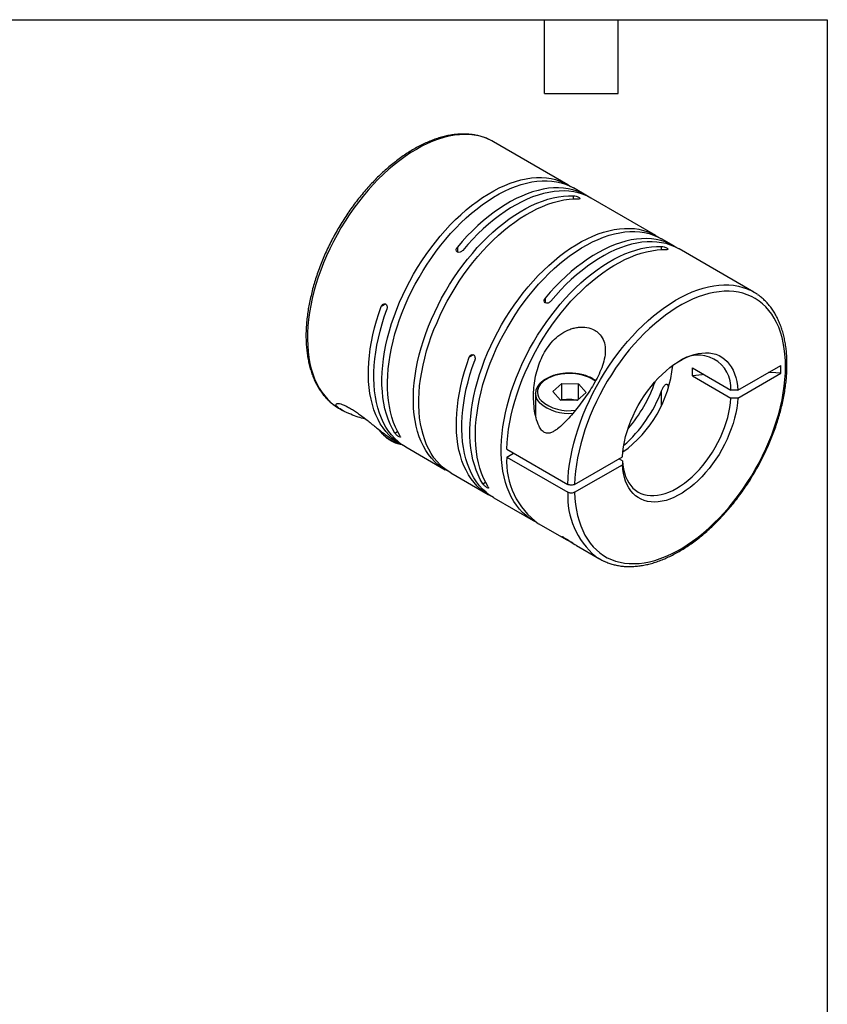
# Model space of a CAD drawing. Header units: millimetres. Extents: x 6 to 273, y 6 to 210.
# Tile 4 of 4: x 190 to 273, y 108 to 210. Entities that reach past the tile are written whole.
import ezdxf

# ---------------------------------------------------------------- set-up
doc = ezdxf.new("R2010")
doc.units = ezdxf.units.MM
doc.linetypes.add('SLD-Solid', pattern=[0])
doc.layers.add('TEXT', color=140, linetype='SLD-Solid', lineweight=25)

msp = doc.modelspace()

# ---------------------------------------------------------------- linework, layer by layer
for p, q in [((246.27, 192.52), (238.58, 196.96)), ((248.11, 191.46), (246.84, 192.19)), ((246.86, 191.06), (246.86, 191.39)), ((255.35, 187.28), (248.67, 191.13)), ((257.19, 186.22), (255.92, 186.95)), ((234.86, 186.07), (234.86, 185.57)), ((255.94, 185.82), (255.94, 186.15)), ((265.45, 181.45), (257.75, 185.89)), ((227.45, 180.21), (227.01, 179.96)), ((243.94, 180.83), (243.94, 180.33)), ((236.53, 174.97), (236.09, 174.72)), ((263.81, 171.32), (268.25, 173.88)), ((268.25, 173.07), (268.25, 173.88)), ((259.13, 173.61), (263.1, 171.32)), ((259.13, 172.8), (263.1, 170.5)), ((263.81, 170.5), (268.25, 173.07)), ((244.7, 171.17), (245.63, 172.02)), ((245.63, 172.02), (247.36, 171.97)), ((245.63, 170.38), (245.63, 172.02)), ((247.36, 171.97), (248.16, 171.09)), ((247.36, 170.36), (247.36, 171.97)), ((242.93, 170.97), (242.93, 168.68)), ((242.93, 170.93), (242.93, 170.97)), ((245.5, 170.29), (244.7, 171.17)), ((248.16, 171.09), (247.23, 170.24)), ((255.94, 169.78), (255.94, 171.26)), ((247.23, 170.24), (245.5, 170.29)), ((245.52, 170.28), (245.63, 170.38)), ((245.63, 170.38), (246.5, 170.36)), ((246.5, 170.36), (247.34, 170.34)), ((222.68, 169.42), (223.01, 169.23)), ((228.41, 166.9), (228.69, 167.07)), ((228.22, 166.22), (228.97, 165.79)), ((229.54, 165.46), (233.61, 163.11)), ((239.97, 165.23), (246.26, 161.6)), ((239.97, 164.42), (240.67, 164.82)), ((239.97, 164.42), (246.26, 160.78)), ((246.97, 161.6), (251.9, 164.44)), ((246.97, 160.78), (251.9, 163.63)), ((251.9, 164.04), (251.54, 164.24)), ((234.18, 162.78), (238.05, 160.55)), ((237.49, 161.66), (237.77, 161.82)), ((238.62, 160.22), (242.69, 157.87)), ((243.26, 157.54), (246.08, 155.91)), ((247.15, 155.3), (249.55, 153.91))]:
    msp.add_line(p, q)
at = {"flags": 128}
for points in [[(238.14, 197.19), (237.99, 197.25), (237.55, 197.42), (237.09, 197.55), (236.61, 197.64), (236.12, 197.69), (235.61, 197.71), (235.09, 197.68), (234.56, 197.62), (234.01, 197.53), (233.46, 197.39), (232.91, 197.22), (232.34, 197.01), (231.77, 196.77), (231.2, 196.49), (230.63, 196.17), (230.06, 195.83), (229.48, 195.45), (228.91, 195.03), (228.35, 194.59), (227.79, 194.12), (227.24, 193.62), (226.7, 193.09), (226.17, 192.53), (225.65, 191.96), (225.14, 191.35), (224.65, 190.73), (224.17, 190.09), (223.71, 189.43), (223.27, 188.75), (222.84, 188.06), (222.44, 187.36), (222.06, 186.65), (221.7, 185.92), (221.36, 185.19), (221.05, 184.46), (220.76, 183.72), (220.5, 182.98), (220.26, 182.24), (220.06, 181.5), (219.87, 180.77), (219.72, 180.05), (219.6, 179.33), (219.5, 178.62), (219.43, 177.92), (219.39, 177.24), (219.39, 176.57), (219.41, 175.92), (219.46, 175.29), (219.53, 174.68), (219.64, 174.09), (219.78, 173.53), (219.94, 172.99), (220.13, 172.48), (220.35, 171.99), (220.6, 171.54), (220.87, 171.11), (221.17, 170.72), (221.49, 170.35), (221.83, 170.03), (222.2, 169.73), (222.26, 169.69)], [(238.58, 196.96), (238.41, 197.05), (238.14, 197.19)], [(228.41, 166.9), (228.15, 167.34), (227.92, 167.82), (227.72, 168.32), (227.54, 168.84), (227.39, 169.4), (227.27, 169.97), (227.18, 170.57), (227.12, 171.19), (227.08, 171.83), (227.08, 172.49), (227.1, 173.17), (227.16, 173.86), (227.24, 174.56), (227.35, 175.27), (227.49, 175.99), (227.66, 176.72), (227.86, 177.46), (228.08, 178.19), (228.33, 178.93), (228.6, 179.67), (228.9, 180.41), (229.23, 181.14), (229.58, 181.86), (229.95, 182.58), (230.34, 183.29), (230.75, 183.98), (231.19, 184.67), (231.64, 185.33), (232.11, 185.98), (232.59, 186.61), (233.09, 187.22), (233.61, 187.81), (234.13, 188.38), (234.67, 188.92), (235.21, 189.43), (235.77, 189.92), (236.33, 190.38), (236.89, 190.8), (237.46, 191.2), (238.04, 191.56), (238.61, 191.89), (239.18, 192.19), (239.75, 192.45), (240.31, 192.68), (240.87, 192.87), (241.43, 193.02), (241.97, 193.14), (242.51, 193.22), (243.04, 193.26), (243.55, 193.26), (244.05, 193.23), (244.53, 193.16), (245, 193.05), (245.45, 192.9), (245.89, 192.72), (246.3, 192.5), (246.55, 192.35)], [(228.97, 166.58), (228.72, 167.02), (228.49, 167.49), (228.28, 167.99), (228.11, 168.52), (227.96, 169.07), (227.84, 169.65), (227.75, 170.25), (227.68, 170.87), (227.65, 171.51), (227.65, 172.17), (227.67, 172.84), (227.72, 173.53), (227.81, 174.23), (227.92, 174.94), (228.06, 175.67), (228.23, 176.39), (228.42, 177.13), (228.65, 177.87), (228.89, 178.61), (229.17, 179.34), (229.47, 180.08), (229.79, 180.81), (230.14, 181.54), (230.51, 182.25), (230.91, 182.96), (231.32, 183.66), (231.75, 184.34), (232.21, 185.01), (232.67, 185.66), (233.16, 186.29), (233.66, 186.9), (234.17, 187.49), (234.7, 188.05), (235.23, 188.59), (235.78, 189.11), (236.33, 189.59), (236.89, 190.05), (237.46, 190.48), (238.03, 190.87), (238.6, 191.24), (239.17, 191.57), (239.74, 191.86), (240.31, 192.12), (240.88, 192.35), (241.44, 192.54), (241.99, 192.69), (242.54, 192.81), (243.08, 192.89), (243.6, 192.93), (244.12, 192.93), (244.62, 192.9), (245.1, 192.83), (245.57, 192.72), (246.02, 192.58), (246.45, 192.39), (246.84, 192.19)], [(248.39, 191.29), (248.08, 191.48), (247.66, 191.69), (247.23, 191.87), (246.77, 192.01), (246.3, 192.11), (245.81, 192.17), (245.31, 192.2), (244.8, 192.19), (244.27, 192.15), (243.73, 192.06), (243.19, 191.94), (242.63, 191.78), (242.07, 191.58), (241.5, 191.35), (240.93, 191.09), (240.36, 190.79), (239.79, 190.45), (239.22, 190.08), (238.65, 189.68), (238.08, 189.25), (237.52, 188.79), (236.97, 188.3), (236.43, 187.78), (235.89, 187.24), (235.37, 186.67), (234.86, 186.07)], [(233.9, 162.96), (233.64, 163.09), (233.24, 163.34), (232.87, 163.63), (232.52, 163.94), (232.19, 164.3), (231.89, 164.68), (231.61, 165.1), (231.35, 165.54), (231.13, 166.02), (230.93, 166.52), (230.75, 167.05), (230.61, 167.61), (230.49, 168.19), (230.41, 168.79), (230.35, 169.42), (230.32, 170.06), (230.32, 170.72), (230.35, 171.4), (230.41, 172.09), (230.49, 172.79), (230.61, 173.51), (230.75, 174.23), (230.93, 174.96), (231.13, 175.69), (231.35, 176.43), (231.61, 177.17), (231.89, 177.91), (232.19, 178.65), (232.52, 179.38), (232.87, 180.1), (233.24, 180.82), (233.64, 181.52), (234.06, 182.22), (234.49, 182.9), (234.95, 183.56), (235.42, 184.21), (235.9, 184.84), (236.41, 185.44), (236.92, 186.03), (237.45, 186.59), (237.99, 187.13), (238.53, 187.64), (239.09, 188.12), (239.65, 188.57), (240.22, 188.99), (240.79, 189.39), (241.36, 189.74), (241.93, 190.07), (242.5, 190.36), (243.07, 190.62), (243.64, 190.84), (244.2, 191.02), (244.75, 191.17), (245.29, 191.28), (245.83, 191.35), (246.35, 191.39), (246.86, 191.39)], [(234.18, 162.78), (233.81, 163.02), (233.44, 163.3), (233.08, 163.62), (232.76, 163.97), (232.45, 164.35), (232.17, 164.77), (231.92, 165.22), (231.69, 165.69), (231.49, 166.2), (231.32, 166.73), (231.18, 167.28), (231.06, 167.86), (230.97, 168.47), (230.92, 169.09), (230.89, 169.73), (230.89, 170.4), (230.92, 171.07), (230.97, 171.76), (231.06, 172.47), (231.18, 173.18), (231.32, 173.9), (231.49, 174.63), (231.69, 175.37), (231.92, 176.11), (232.17, 176.85), (232.45, 177.58), (232.76, 178.32), (233.08, 179.05), (233.44, 179.77), (233.81, 180.49), (234.21, 181.2), (234.62, 181.89), (235.06, 182.57), (235.51, 183.23), (235.98, 183.88), (236.47, 184.51), (236.97, 185.12), (237.49, 185.7), (238.01, 186.26), (238.55, 186.8), (239.1, 187.31), (239.65, 187.79), (240.22, 188.25), (240.78, 188.67), (241.35, 189.06), (241.92, 189.42), (242.5, 189.74), (243.07, 190.03), (243.64, 190.29), (244.2, 190.51), (244.76, 190.7), (245.31, 190.84), (245.86, 190.95), (246.39, 191.03), (246.92, 191.06), (247.43, 191.06)], [(248.67, 191.13), (248.65, 191.15), (248.23, 191.36), (247.79, 191.54), (247.34, 191.68), (246.87, 191.78), (246.38, 191.85), (245.88, 191.88), (245.36, 191.87), (244.84, 191.82), (244.3, 191.73), (243.75, 191.61), (243.2, 191.45), (242.63, 191.26), (242.07, 191.03), (241.5, 190.76), (240.93, 190.46), (240.35, 190.12), (239.78, 189.75), (239.21, 189.35), (238.65, 188.92), (238.09, 188.46), (237.54, 187.97), (236.99, 187.45), (236.46, 186.91), (235.93, 186.34), (235.42, 185.75)], [(237.49, 161.66), (237.23, 162.1), (237, 162.57), (236.8, 163.07), (236.62, 163.6), (236.47, 164.15), (236.35, 164.73), (236.26, 165.33), (236.2, 165.95), (236.16, 166.59), (236.16, 167.25), (236.18, 167.93), (236.24, 168.62), (236.32, 169.32), (236.43, 170.03), (236.57, 170.75), (236.74, 171.48), (236.94, 172.21), (237.16, 172.95), (237.41, 173.69), (237.68, 174.43), (237.98, 175.16), (238.31, 175.9), (238.66, 176.62), (239.03, 177.34), (239.42, 178.05), (239.83, 178.74), (240.27, 179.43), (240.72, 180.09), (241.19, 180.74), (241.67, 181.37), (242.17, 181.98), (242.69, 182.57), (243.21, 183.14), (243.75, 183.68), (244.29, 184.19), (244.85, 184.68), (245.41, 185.14), (245.97, 185.56), (246.54, 185.96), (247.11, 186.32), (247.69, 186.65), (248.26, 186.95), (248.83, 187.21), (249.39, 187.44), (249.95, 187.63), (250.51, 187.78), (251.05, 187.9), (251.59, 187.97), (252.12, 188.02), (252.63, 188.02), (253.13, 187.99), (253.61, 187.92), (254.08, 187.81), (254.53, 187.66), (254.97, 187.48), (255.38, 187.26), (255.63, 187.11)], [(238.05, 161.33), (237.8, 161.78), (237.56, 162.25), (237.36, 162.75), (237.18, 163.28), (237.04, 163.83), (236.92, 164.41), (236.83, 165), (236.76, 165.63), (236.73, 166.27), (236.73, 166.92), (236.75, 167.6), (236.8, 168.29), (236.89, 168.99), (237, 169.7), (237.14, 170.42), (237.31, 171.15), (237.5, 171.89), (237.72, 172.63), (237.97, 173.36), (238.25, 174.1), (238.55, 174.84), (238.87, 175.57), (239.22, 176.3), (239.59, 177.01), (239.99, 177.72), (240.4, 178.42), (240.83, 179.1), (241.28, 179.77), (241.75, 180.42), (242.24, 181.05), (242.74, 181.66), (243.25, 182.25), (243.78, 182.81), (244.31, 183.35), (244.86, 183.87), (245.41, 184.35), (245.97, 184.81), (246.54, 185.24), (247.11, 185.63), (247.68, 186), (248.25, 186.33), (248.82, 186.62), (249.39, 186.88), (249.96, 187.11), (250.52, 187.3), (251.07, 187.45), (251.62, 187.57), (252.16, 187.65), (252.68, 187.69), (253.19, 187.69), (253.69, 187.66), (254.18, 187.59), (254.65, 187.48), (255.1, 187.33), (255.53, 187.15), (255.92, 186.95)], [(257.47, 186.04), (257.16, 186.23), (256.74, 186.45), (256.31, 186.62), (255.85, 186.76), (255.38, 186.87), (254.89, 186.93), (254.39, 186.96), (253.88, 186.95), (253.35, 186.9), (252.81, 186.82), (252.26, 186.7), (251.71, 186.54), (251.15, 186.34), (250.58, 186.11), (250.01, 185.85), (249.44, 185.54), (248.87, 185.21), (248.3, 184.84), (247.73, 184.44), (247.16, 184.01), (246.6, 183.55), (246.05, 183.06), (245.51, 182.54), (244.97, 181.99), (244.45, 181.43), (243.94, 180.83)], [(242.98, 157.71), (242.72, 157.85), (242.32, 158.1), (241.95, 158.38), (241.6, 158.7), (241.27, 159.05), (240.96, 159.44), (240.69, 159.85), (240.43, 160.3), (240.21, 160.78), (240.01, 161.28), (239.83, 161.81), (239.69, 162.37), (239.57, 162.95), (239.49, 163.55), (239.43, 164.18), (239.4, 164.82), (239.4, 165.48), (239.43, 166.16), (239.49, 166.85), (239.57, 167.55), (239.69, 168.27), (239.83, 168.99), (240.01, 169.72), (240.21, 170.45), (240.43, 171.19), (240.69, 171.93), (240.96, 172.67), (241.27, 173.4), (241.6, 174.13), (241.95, 174.86), (242.32, 175.58), (242.72, 176.28), (243.14, 176.98), (243.57, 177.66), (244.03, 178.32), (244.5, 178.97), (244.98, 179.59), (245.49, 180.2), (246, 180.79), (246.53, 181.35), (247.07, 181.89), (247.61, 182.4), (248.17, 182.88), (248.73, 183.33), (249.3, 183.75), (249.87, 184.14), (250.44, 184.5), (251.01, 184.83), (251.58, 185.12), (252.15, 185.38), (252.72, 185.6), (253.27, 185.78), (253.83, 185.93), (254.37, 186.04), (254.91, 186.11), (255.43, 186.15), (255.94, 186.15)], [(257.75, 185.89), (257.72, 185.91), (257.31, 186.12), (256.87, 186.3), (256.42, 186.44), (255.95, 186.54), (255.46, 186.61), (254.96, 186.63), (254.44, 186.62), (253.92, 186.58), (253.38, 186.49), (252.83, 186.37), (252.28, 186.21), (251.71, 186.02), (251.15, 185.79), (250.58, 185.52), (250.01, 185.22), (249.43, 184.88), (248.86, 184.51), (248.29, 184.11), (247.73, 183.68), (247.17, 183.22), (246.62, 182.73), (246.07, 182.21), (245.54, 181.67), (245.01, 181.1), (244.5, 180.51)], [(239.97, 165.23), (240, 165.91), (240.06, 166.6), (240.15, 167.3), (240.27, 168.02), (240.42, 168.74), (240.59, 169.47), (240.79, 170.2), (241.02, 170.93), (241.28, 171.67), (241.56, 172.41), (241.86, 173.14), (242.19, 173.87), (242.54, 174.59), (242.92, 175.3), (243.31, 176.01), (243.73, 176.7), (244.17, 177.37), (244.62, 178.04), (245.09, 178.68), (245.58, 179.3), (246.08, 179.91), (246.59, 180.49), (247.12, 181.05), (247.66, 181.58), (248.2, 182.09), (248.76, 182.57), (249.32, 183.02), (249.88, 183.44), (250.45, 183.83), (251.02, 184.19), (251.59, 184.51), (252.16, 184.8), (252.73, 185.05), (253.29, 185.27), (253.85, 185.46), (254.4, 185.6), (254.94, 185.71), (255.48, 185.79), (256, 185.82), (256.51, 185.82)], [(246.26, 161.6), (246.29, 162.28), (246.35, 162.97), (246.45, 163.68), (246.57, 164.4), (246.71, 165.12), (246.89, 165.85), (247.09, 166.59), (247.32, 167.33), (247.58, 168.07), (247.86, 168.81), (248.17, 169.54), (248.5, 170.27), (248.86, 171), (249.24, 171.71), (249.63, 172.42), (250.05, 173.11), (250.49, 173.79), (250.95, 174.45), (251.43, 175.1), (251.92, 175.73), (252.42, 176.33), (252.94, 176.91), (253.47, 177.47), (254.01, 178.01), (254.56, 178.51), (255.11, 178.99), (255.68, 179.44), (256.24, 179.86), (256.82, 180.24), (257.39, 180.6), (257.96, 180.92), (258.53, 181.2), (259.1, 181.46), (259.67, 181.67), (260.23, 181.85), (260.78, 181.99), (261.32, 182.1), (261.86, 182.16), (262.38, 182.19), (262.89, 182.18), (263.38, 182.14), (263.87, 182.05), (264.33, 181.93), (264.78, 181.78), (265, 181.68)], [(246.97, 160.78), (247, 160.15), (247.06, 159.54), (247.15, 158.95), (247.27, 158.38), (247.42, 157.84), (247.6, 157.32), (247.8, 156.83), (248.03, 156.37), (248.29, 155.94), (248.57, 155.54), (248.88, 155.17), (249.21, 154.83), (249.57, 154.53), (249.94, 154.27), (250.34, 154.03), (250.76, 153.84), (251.2, 153.68), (251.65, 153.56), (252.12, 153.47), (252.61, 153.43), (253.11, 153.42), (253.63, 153.45), (254.15, 153.51), (254.69, 153.62), (255.23, 153.76), (255.78, 153.94), (256.34, 154.15), (256.9, 154.4), (257.46, 154.68), (258.03, 155), (258.59, 155.36), (259.15, 155.74), (259.71, 156.16), (260.27, 156.61), (260.81, 157.08), (261.35, 157.59), (261.88, 158.12), (262.4, 158.67), (262.91, 159.25), (263.4, 159.86), (263.88, 160.48), (264.34, 161.12), (264.78, 161.78), (265.21, 162.45), (265.61, 163.14), (266, 163.84), (266.36, 164.54), (266.7, 165.26), (267.02, 165.98), (267.31, 166.71), (267.58, 167.44), (267.82, 168.16), (268.03, 168.89), (268.22, 169.61), (268.38, 170.33), (268.51, 171.04), (268.61, 171.74), (268.68, 172.43), (268.73, 173.1), (268.74, 173.76), (268.73, 174.4), (268.68, 175.03), (268.61, 175.63), (268.51, 176.21), (268.38, 176.77), (268.22, 177.31), (268.03, 177.81), (267.82, 178.29), (267.58, 178.74), (267.31, 179.16), (267.02, 179.55), (266.7, 179.91), (266.36, 180.23), (266, 180.52), (265.61, 180.78), (265.21, 180.99), (264.78, 181.17), (264.34, 181.32), (263.88, 181.43), (263.4, 181.5), (262.91, 181.53), (262.4, 181.53), (261.88, 181.48), (261.35, 181.4), (260.81, 181.29), (260.27, 181.13), (259.71, 180.94), (259.15, 180.71), (258.59, 180.45), (258.03, 180.15), (257.46, 179.82), (256.9, 179.45), (256.34, 179.06), (255.78, 178.63), (255.23, 178.17), (254.69, 177.68), (254.15, 177.17), (253.63, 176.63), (253.11, 176.06), (252.61, 175.47), (252.12, 174.86), (251.65, 174.23), (251.2, 173.59), (250.76, 172.92), (250.34, 172.24), (249.94, 171.55), (249.57, 170.85), (249.21, 170.14), (248.88, 169.42), (248.57, 168.7), (248.29, 167.97), (248.03, 167.24), (247.8, 166.51), (247.6, 165.79), (247.42, 165.07), (247.27, 164.35), (247.15, 163.65), (247.06, 162.95), (247, 162.27), (246.97, 161.6)], [(229.26, 165.63), (228.91, 165.82), (228.52, 166.08), (228.15, 166.37), (227.81, 166.69), (227.49, 167.05), (227.19, 167.44), (226.91, 167.86), (226.67, 168.31), (226.45, 168.79), (226.25, 169.3), (226.09, 169.84), (225.95, 170.4), (225.84, 170.98), (225.76, 171.58), (225.7, 172.21), (225.68, 172.85), (225.68, 173.52), (225.72, 174.19), (225.78, 174.89), (225.87, 175.59), (225.99, 176.3), (226.14, 177.02), (226.32, 177.75), (226.52, 178.49), (226.75, 179.22), (227.01, 179.96)], [(229.54, 165.46), (229.51, 165.48), (229.11, 165.73), (228.74, 166.02), (228.39, 166.35), (228.07, 166.7), (227.77, 167.09), (227.49, 167.51), (227.25, 167.96), (227.02, 168.44), (226.83, 168.95), (226.66, 169.49), (226.52, 170.05), (226.41, 170.63), (226.32, 171.24), (226.27, 171.86), (226.25, 172.51), (226.25, 173.17), (226.28, 173.85), (226.35, 174.54), (226.44, 175.25), (226.56, 175.97), (226.71, 176.69), (226.88, 177.42), (227.09, 178.16), (227.32, 178.89), (227.57, 179.63)], [(251.9, 164.44), (251.94, 164.95), (252, 165.47), (252.1, 165.99), (252.23, 166.53), (252.38, 167.07), (252.56, 167.61), (252.77, 168.15), (253, 168.69), (253.26, 169.22), (253.54, 169.74), (253.84, 170.25), (254.16, 170.75), (254.49, 171.23), (254.85, 171.7), (255.22, 172.14), (255.6, 172.56), (256, 172.95), (256.4, 173.32), (256.81, 173.66), (257.22, 173.96), (257.64, 174.24), (258.06, 174.48), (258.48, 174.69), (258.89, 174.86), (259.3, 175), (259.71, 175.09), (260.1, 175.15), (260.48, 175.18), (260.85, 175.16), (261.21, 175.11), (261.55, 175.02), (261.87, 174.89), (262.17, 174.72), (262.45, 174.52), (262.7, 174.29), (262.93, 174.02), (263.14, 173.72), (263.32, 173.38), (263.48, 173.02), (263.6, 172.63), (263.7, 172.22), (263.77, 171.78), (263.81, 171.32)], [(238.34, 160.39), (238.02, 160.56), (237.63, 160.82), (237.26, 161.11), (236.91, 161.43), (236.58, 161.79), (236.28, 162.18), (236.01, 162.6), (235.76, 163.05), (235.54, 163.53), (235.34, 164.04), (235.17, 164.57), (235.03, 165.13), (234.92, 165.72), (234.84, 166.32), (234.78, 166.95), (234.76, 167.59), (234.76, 168.26), (234.8, 168.94), (234.86, 169.63), (234.95, 170.34), (235.07, 171.05), (235.22, 171.77), (235.4, 172.51), (235.6, 173.24), (235.83, 173.98), (236.09, 174.72)], [(238.62, 160.22), (238.59, 160.24), (238.19, 160.49), (237.82, 160.78), (237.47, 161.1), (237.15, 161.46), (236.85, 161.85), (236.57, 162.27), (236.32, 162.72), (236.1, 163.2), (235.91, 163.71), (235.74, 164.24), (235.6, 164.8), (235.49, 165.39), (235.4, 165.99), (235.35, 166.62), (235.32, 167.27), (235.33, 167.93), (235.36, 168.61), (235.43, 169.3), (235.52, 170.01), (235.64, 170.72), (235.78, 171.45), (235.96, 172.18), (236.16, 172.91), (236.4, 173.65), (236.65, 174.39)], [(249.11, 172.24), (248.94, 172.37), (248.69, 172.52), (248.4, 172.66), (248.1, 172.77), (247.77, 172.87), (247.42, 172.95), (247.06, 173), (246.69, 173.03), (246.32, 173.03), (245.96, 173.01), (245.59, 172.97), (245.24, 172.91), (244.9, 172.82), (244.59, 172.71), (244.29, 172.58), (244.02, 172.43), (243.79, 172.27), (243.58, 172.09), (243.41, 171.9), (243.28, 171.7), (243.19, 171.49), (243.14, 171.28), (243.13, 171.07), (243.17, 170.85), (243.24, 170.64), (243.35, 170.44), (243.51, 170.25)], [(260.3, 172.94), (260.13, 172.92), (259.13, 172.8)], [(268.25, 173.07), (267.23, 173.13), (266.97, 173.15)], [(263.81, 171.32), (263.41, 171.32), (263.1, 171.32)], [(222.26, 169.69), (222.59, 169.47), (222.68, 169.42)], [(263.81, 170.5), (263.77, 170), (263.7, 169.48), (263.6, 168.96), (263.48, 168.42), (263.32, 167.88), (263.14, 167.34), (262.93, 166.8), (262.7, 166.26), (262.45, 165.73), (262.17, 165.21), (261.87, 164.7), (261.55, 164.2), (261.21, 163.72), (260.85, 163.25), (260.48, 162.81), (260.1, 162.39), (259.71, 162), (259.3, 161.63), (258.89, 161.29), (258.48, 160.99), (258.06, 160.71), (257.64, 160.47), (257.22, 160.26), (256.81, 160.09), (256.4, 159.95), (256, 159.86), (255.6, 159.8), (255.22, 159.77), (254.85, 159.79), (254.49, 159.84), (254.16, 159.93), (253.84, 160.06), (253.54, 160.23), (253.26, 160.43), (253, 160.66), (252.77, 160.93), (252.56, 161.23), (252.38, 161.57), (252.23, 161.93), (252.1, 162.32), (252, 162.73), (251.94, 163.17), (251.9, 163.63)], [(251.9, 164.04), (251.94, 163.6), (252, 163.18), (252.1, 162.78), (252.23, 162.41), (252.38, 162.07), (252.56, 161.75), (252.76, 161.47), (252.99, 161.22), (253.24, 161), (253.51, 160.81), (253.81, 160.67), (254.12, 160.55), (254.45, 160.48), (254.79, 160.44), (255.15, 160.44), (255.53, 160.47), (255.91, 160.55), (256.3, 160.65), (256.69, 160.8), (257.1, 160.98), (257.5, 161.2), (257.9, 161.45), (258.3, 161.73), (258.7, 162.04), (259.09, 162.38), (259.47, 162.75), (259.84, 163.14), (260.2, 163.56), (260.55, 164), (260.88, 164.46), (261.19, 164.93), (261.48, 165.42), (261.76, 165.92), (262.01, 166.43), (262.24, 166.94), (262.44, 167.46), (262.62, 167.98), (262.77, 168.5), (262.89, 169.01), (262.99, 169.52), (263.06, 170.02), (263.1, 170.5)], [(263.81, 170.5), (263.41, 170.5), (263.1, 170.5)], [(251.9, 164.04), (251.9, 163.81), (251.9, 163.63)], [(246.81, 155.51), (246.78, 155.52), (246.6, 155.62), (246.34, 155.76), (246.04, 155.93), (245.87, 156.04), (245.75, 156.12), (245.67, 156.18), (245.63, 156.23), (245.68, 156.22), (245.77, 156.18), (245.9, 156.1), (246.04, 156.02), (246.23, 155.9), (246.49, 155.72), (246.67, 155.6), (246.82, 155.5), (247, 155.39), (247, 155.39)]]:
    msp.add_lwpolyline(points, dxfattribs=at)
for centre, radius, start, end in [((262.79, 176.85), 5.31, 54.7128, 65.3834), ((259.72, 171.55), 3.39, 356.1276, 127.0546), ((244.67, 175.09), 12.48, 305.6337, 354.3716), ((241.51, 176.91), 14.55, 318.9171, 341.0882), ((244.32, 171), 1.39, 182.9361, 224.5776), ((242.72, 176.23), 14.12, 311.2255, 339.4331), ((246.3, 173.47), 4.54, 229.2228, 276.6394), ((246.35, 173.58), 4.38, 229.5545, 279.529), ((246.43, 167.9), 2.46, 88.3823, 105.0225), ((246.45, 168), 2.36, 71.8374, 88.9572), ((229.54, 169.13), 3.33, 216.1159, 257.1947), ((247.84, 163.96), 7.89, 176.6678, 234.4548), ((254.32, 160.36), 8.07, 176.997, 230.0885), ((252.2, 158.51), 5.31, 234.8027, 245.3575)]:
    msp.add_arc(centre, radius, start, end)
for points, knots in [([(238.11, 197.2), (238.06, 197.22), (237.88, 197.31), (237.54, 197.43), (237.09, 197.57), (236.63, 197.66), (236.16, 197.72), (235.68, 197.75), (235.18, 197.75), (234.67, 197.71), (234.15, 197.64), (233.62, 197.53), (233.09, 197.39), (232.55, 197.21), (232.01, 197.01), (231.46, 196.77), (230.91, 196.5), (230.36, 196.2), (229.82, 195.86), (229.27, 195.5), (228.73, 195.11), (228.19, 194.69), (227.66, 194.25), (227.14, 193.78), (226.62, 193.29), (226.12, 192.77), (225.62, 192.23), (225.14, 191.67), (224.66, 191.1), (224.21, 190.5), (223.76, 189.89), (223.34, 189.26), (222.93, 188.61), (222.53, 187.96), (222.16, 187.29), (221.8, 186.62), (221.47, 185.94), (221.15, 185.25), (220.86, 184.55), (220.59, 183.86), (220.34, 183.16), (220.12, 182.46), (219.92, 181.76), (219.75, 181.07), (219.6, 180.38), (219.47, 179.7), (219.37, 179.02), (219.3, 178.35), (219.25, 177.7), (219.23, 177.05), (219.24, 176.42), (219.28, 175.81), (219.34, 175.21), (219.42, 174.63), (219.54, 174.07), (219.68, 173.53), (219.84, 173.02), (220.04, 172.52), (220.25, 172.05), (220.5, 171.61), (220.76, 171.2), (221.05, 170.81), (221.37, 170.45), (221.7, 170.13), (221.99, 169.88), (222.18, 169.75), (222.24, 169.71)], [0, 0, 0, 0, 0.005452, 0.020959, 0.036488, 0.052055, 0.067671, 0.083346, 0.099081, 0.114875, 0.130723, 0.146618, 0.162553, 0.178518, 0.194505, 0.210509, 0.226521, 0.242539, 0.258557, 0.274573, 0.290584, 0.306591, 0.322592, 0.338588, 0.354578, 0.370562, 0.386541, 0.402515, 0.418485, 0.434452, 0.450416, 0.466377, 0.482337, 0.498296, 0.514255, 0.530215, 0.546175, 0.562137, 0.578102, 0.594069, 0.610041, 0.626016, 0.641997, 0.657983, 0.673976, 0.689975, 0.705981, 0.721994, 0.738014, 0.754041, 0.770073, 0.78611, 0.802148, 0.818183, 0.834211, 0.850226, 0.866221, 0.882188, 0.898117, 0.914, 0.929828, 0.945596, 0.9613, 0.976943, 0.992531, 1, 1, 1, 1]), ([(246.86, 191.39), (246.93, 191.39), (247.03, 191.37), (247.24, 191.3), (247.35, 191.26), (247.51, 191.16), (247.55, 191.12), (247.54, 191.07), (247.5, 191.06), (247.43, 191.06)], [0, 0, 0, 0, 0.25, 0.25, 0.5, 0.5, 0.75, 0.75, 1, 1, 1, 1]), ([(235.42, 185.75), (235.35, 185.66), (235.26, 185.6), (235.05, 185.52), (234.94, 185.52), (234.78, 185.61), (234.74, 185.7), (234.74, 185.89), (234.79, 185.99), (234.86, 186.07)], [0, 0, 0, 0, 0.25, 0.25, 0.5, 0.5, 0.75, 0.75, 1, 1, 1, 1]), ([(255.94, 186.15), (256.01, 186.15), (256.11, 186.13), (256.32, 186.06), (256.43, 186.01), (256.59, 185.92), (256.63, 185.88), (256.62, 185.83), (256.58, 185.82), (256.51, 185.82)], [0, 0, 0, 0, 0.25, 0.25, 0.5, 0.5, 0.75, 0.75, 1, 1, 1, 1]), ([(250.02, 153.67), (250.1, 153.63), (250.33, 153.53), (250.71, 153.4), (251.15, 153.28), (251.62, 153.19), (252.09, 153.13), (252.58, 153.11), (253.08, 153.13), (253.59, 153.18), (254.11, 153.26), (254.64, 153.37), (255.18, 153.52), (255.72, 153.71), (256.26, 153.92), (256.81, 154.17), (257.36, 154.45), (257.91, 154.76), (258.45, 155.1), (259, 155.47), (259.54, 155.87), (260.07, 156.29), (260.6, 156.74), (261.13, 157.22), (261.64, 157.72), (262.14, 158.24), (262.64, 158.78), (263.12, 159.35), (263.58, 159.93), (264.04, 160.53), (264.48, 161.15), (264.9, 161.78), (265.31, 162.43), (265.69, 163.09), (266.06, 163.75), (266.41, 164.43), (266.74, 165.12), (267.05, 165.81), (267.34, 166.5), (267.6, 167.2), (267.84, 167.9), (268.06, 168.6), (268.25, 169.29), (268.42, 169.98), (268.56, 170.67), (268.68, 171.35), (268.77, 172.03), (268.84, 172.69), (268.88, 173.34), (268.89, 173.98), (268.88, 174.61), (268.84, 175.22), (268.77, 175.81), (268.68, 176.39), (268.55, 176.94), (268.41, 177.48), (268.23, 177.99), (268.03, 178.47), (267.81, 178.94), (267.56, 179.37), (267.29, 179.78), (266.99, 180.16), (266.67, 180.51), (266.33, 180.82), (266.07, 181.04), (265.91, 181.15), (265.88, 181.17)], [0, 0, 0, 0, 0.009531, 0.025038, 0.040572, 0.056147, 0.071775, 0.087462, 0.103209, 0.119014, 0.134872, 0.150775, 0.166715, 0.182683, 0.198671, 0.214674, 0.230684, 0.246699, 0.262712, 0.278724, 0.29473, 0.310732, 0.326728, 0.342718, 0.358702, 0.374681, 0.390655, 0.406625, 0.42259, 0.438552, 0.454512, 0.470469, 0.486425, 0.50238, 0.518336, 0.534291, 0.550248, 0.566207, 0.582169, 0.598133, 0.614102, 0.630075, 0.646053, 0.662038, 0.678028, 0.694025, 0.71003, 0.726041, 0.742059, 0.758084, 0.774113, 0.790147, 0.806181, 0.822211, 0.838232, 0.854239, 0.870224, 0.886177, 0.902091, 0.917957, 0.933766, 0.949513, 0.965197, 0.980821, 0.996392, 1, 1, 1, 1]), ([(227.01, 179.96), (227.05, 180.06), (227.11, 180.15), (227.27, 180.25), (227.37, 180.26), (227.53, 180.17), (227.58, 180.07), (227.62, 179.85), (227.61, 179.74), (227.57, 179.63)], [0, 0, 0, 0, 0.25, 0.25, 0.5, 0.5, 0.75, 0.75, 1, 1, 1, 1]), ([(244.5, 180.51), (244.43, 180.42), (244.34, 180.35), (244.13, 180.28), (244.02, 180.28), (243.86, 180.37), (243.82, 180.46), (243.82, 180.65), (243.87, 180.75), (243.94, 180.83)], [0, 0, 0, 0, 0.25, 0.25, 0.5, 0.5, 0.75, 0.75, 1, 1, 1, 1]), ([(249.05, 172.13), (249.36, 172.7), (249.64, 173.27), (249.94, 174.16), (250.02, 174.45), (250.12, 175.04), (250.14, 175.33), (250.12, 175.88), (250.07, 176.14), (249.89, 176.63), (249.77, 176.85), (249.52, 177.14), (249.43, 177.23), (249.23, 177.39), (249.12, 177.46), (248.77, 177.65), (248.51, 177.74), (247.96, 177.84), (247.66, 177.85), (247.22, 177.8), (247.07, 177.77), (246.77, 177.7), (246.62, 177.65), (246.18, 177.49), (245.9, 177.34), (245.37, 176.99), (245.12, 176.79), (244.66, 176.35), (244.45, 176.1), (244.07, 175.58), (243.89, 175.31), (243.44, 174.45), (243.22, 173.86), (242.97, 172.93), (242.91, 172.61), (242.81, 171.98), (242.77, 171.66), (242.71, 170.71), (242.73, 170.07), (242.84, 169.11), (242.9, 168.79), (243.06, 168.17), (243.16, 167.87), (243.37, 167.45), (243.45, 167.32), (243.6, 167.15), (243.65, 167.1), (243.76, 167.01), (243.81, 166.98), (243.99, 166.89), (244.11, 166.87), (244.35, 166.88), (244.46, 166.91), (244.68, 167), (244.79, 167.06), (245, 167.18), (245.1, 167.25), (245.4, 167.49), (245.6, 167.66), (246.18, 168.23), (246.55, 168.64), (247.11, 169.31), (247.3, 169.55), (247.67, 170.03), (247.85, 170.28), (248.39, 171.04), (248.73, 171.57), (249.05, 172.13)], [0, 0, 0, 0, 0.0625, 0.0625, 0.09375, 0.09375, 0.125, 0.125, 0.15625, 0.15625, 0.1875, 0.1875, 0.203125, 0.203125, 0.21875, 0.21875, 0.25, 0.25, 0.28125, 0.28125, 0.296875, 0.296875, 0.3125, 0.3125, 0.34375, 0.34375, 0.375, 0.375, 0.40625, 0.40625, 0.4375, 0.4375, 0.5, 0.5, 0.53125, 0.53125, 0.5625, 0.5625, 0.625, 0.625, 0.65625, 0.65625, 0.6875, 0.6875, 0.703125, 0.703125, 0.710937, 0.710937, 0.71875, 0.71875, 0.734375, 0.734375, 0.75, 0.75, 0.765625, 0.765625, 0.78125, 0.78125, 0.8125, 0.8125, 0.875, 0.875, 0.90625, 0.90625, 0.9375, 0.9375, 1, 1, 1, 1]), ([(236.09, 174.72), (236.12, 174.82), (236.19, 174.91), (236.35, 175.01), (236.44, 175.02), (236.61, 174.93), (236.66, 174.83), (236.7, 174.61), (236.69, 174.49), (236.65, 174.39)], [0, 0, 0, 0, 0.25, 0.25, 0.5, 0.5, 0.75, 0.75, 1, 1, 1, 1]), ([(249.14, 172.31), (249.12, 172.32), (249.03, 172.39), (248.84, 172.51), (248.56, 172.65), (248.27, 172.77), (247.95, 172.87), (247.62, 172.95), (247.27, 173.01), (246.92, 173.05), (246.56, 173.07), (246.21, 173.07), (245.85, 173.05), (245.5, 173), (245.16, 172.93), (244.83, 172.85), (244.52, 172.74), (244.23, 172.61), (243.96, 172.47), (243.71, 172.31), (243.5, 172.13), (243.31, 171.94), (243.16, 171.74), (243.05, 171.52), (242.97, 171.31), (242.93, 171.11), (242.93, 170.98), (242.94, 170.93)], [0, 0, 0, 0, 0.010426, 0.052349, 0.094345, 0.136325, 0.178262, 0.220148, 0.261989, 0.303794, 0.345577, 0.387353, 0.429136, 0.470936, 0.512771, 0.554654, 0.596602, 0.638624, 0.680726, 0.722899, 0.765102, 0.807231, 0.84914, 0.890649, 0.9316, 0.971958, 1, 1, 1, 1]), ([(255.94, 171.26), (255.98, 171.35), (256.05, 171.52), (256.17, 171.71), (256.28, 171.85), (256.37, 171.93), (256.45, 171.94), (256.49, 171.94), (256.52, 171.92), (256.55, 171.89), (256.59, 171.82), (256.62, 171.7), (256.62, 171.6), (256.62, 171.54)], [0, 0, 0, 0, 0.192832, 0.385403, 0.48686, 0.618805, 0.664291, 0.702887, 0.710635, 0.750476, 0.800641, 0.885797, 1, 1, 1, 1]), ([(225.43, 168.32), (225.38, 168.33), (225.1, 168.4), (224.56, 168.56), (223.96, 168.78), (223.49, 168.98), (223.11, 169.17), (222.81, 169.34), (222.59, 169.51), (222.44, 169.64), (222.34, 169.78), (222.33, 169.9), (222.42, 169.95), (222.56, 169.96), (222.72, 169.93), (222.98, 169.86), (223.33, 169.71), (223.72, 169.5), (224.13, 169.26), (224.55, 168.97), (224.99, 168.66), (225.43, 168.32), (225.87, 167.97), (226.31, 167.61), (226.76, 167.25), (227.2, 166.91), (227.63, 166.6), (227.97, 166.37), (228.16, 166.26), (228.22, 166.23)], [0, 0, 0, 0, 0.009729, 0.06338, 0.133358, 0.169035, 0.204707, 0.261553, 0.290687, 0.319815, 0.363849, 0.409006, 0.453108, 0.476058, 0.499006, 0.536782, 0.575924, 0.609831, 0.644787, 0.677677, 0.711488, 0.745055, 0.779476, 0.81547, 0.852282, 0.893231, 0.935001, 0.978442, 1, 1, 1, 1]), ([(226.7, 167.31), (226.7, 167.3), (226.77, 167.2), (226.93, 167.02), (227.16, 166.76), (227.4, 166.54), (227.65, 166.33), (227.91, 166.15), (228.17, 166.01), (228.44, 165.89), (228.7, 165.81), (228.9, 165.76), (229.02, 165.76), (229.06, 165.76)], [0, 0, 0, 0, 0.004741, 0.109529, 0.21442, 0.319451, 0.424655, 0.530056, 0.635652, 0.741396, 0.84711, 0.952491, 1, 1, 1, 1]), ([(228.97, 166.58), (229.01, 166.52), (229.02, 166.47), (228.98, 166.44), (228.93, 166.46), (228.77, 166.55), (228.67, 166.62), (228.51, 166.77), (228.45, 166.84), (228.41, 166.9)], [0, 0, 0, 0, 0.25, 0.25, 0.5, 0.5, 0.75, 0.75, 1, 1, 1, 1]), ([(238.05, 161.33), (238.09, 161.27), (238.1, 161.23), (238.06, 161.2), (238.01, 161.21), (237.85, 161.31), (237.75, 161.38), (237.59, 161.53), (237.52, 161.6), (237.49, 161.66)], [0, 0, 0, 0, 0.25, 0.25, 0.5, 0.5, 0.75, 0.75, 1, 1, 1, 1]), ([(246.97, 161.6), (246.87, 161.55), (246.74, 161.52), (246.48, 161.52), (246.35, 161.55), (246.26, 161.6)], [0, 0, 0, 0, 0.5, 0.5, 1, 1, 1, 1]), ([(246.97, 160.78), (246.87, 160.73), (246.74, 160.7), (246.48, 160.7), (246.35, 160.73), (246.26, 160.78)], [0, 0, 0, 0, 0.5, 0.5, 1, 1, 1, 1]), ([(247, 155.39), (247.04, 155.36), (247.1, 155.32), (247.13, 155.3), (247.15, 155.3)], [0, 0, 0, 0, 0.6921045, 1, 1, 1, 1])]:
    msp.add_open_spline(points, degree=3, knots=knots)
for points in [[(259.15, 173.21), (259.15, 173.34), (259.14, 173.48), (259.13, 173.61)], [(259.13, 172.8), (259.14, 172.93), (259.15, 173.07), (259.15, 173.21)]]:
    msp.add_open_spline(points, degree=3)
at = {"layer": 'TEXT'}
for p, q in [((6.35, 209.55), (273.05, 209.55)), ((243.84, 201.93), (243.84, 209.55)), ((251.46, 201.93), (251.46, 209.55)), ((273.05, 209.55), (273.05, 6.35)), ((243.84, 201.93), (251.46, 201.93))]:
    msp.add_line(p, q, dxfattribs=at)

doc.saveas('drawing.dxf')
